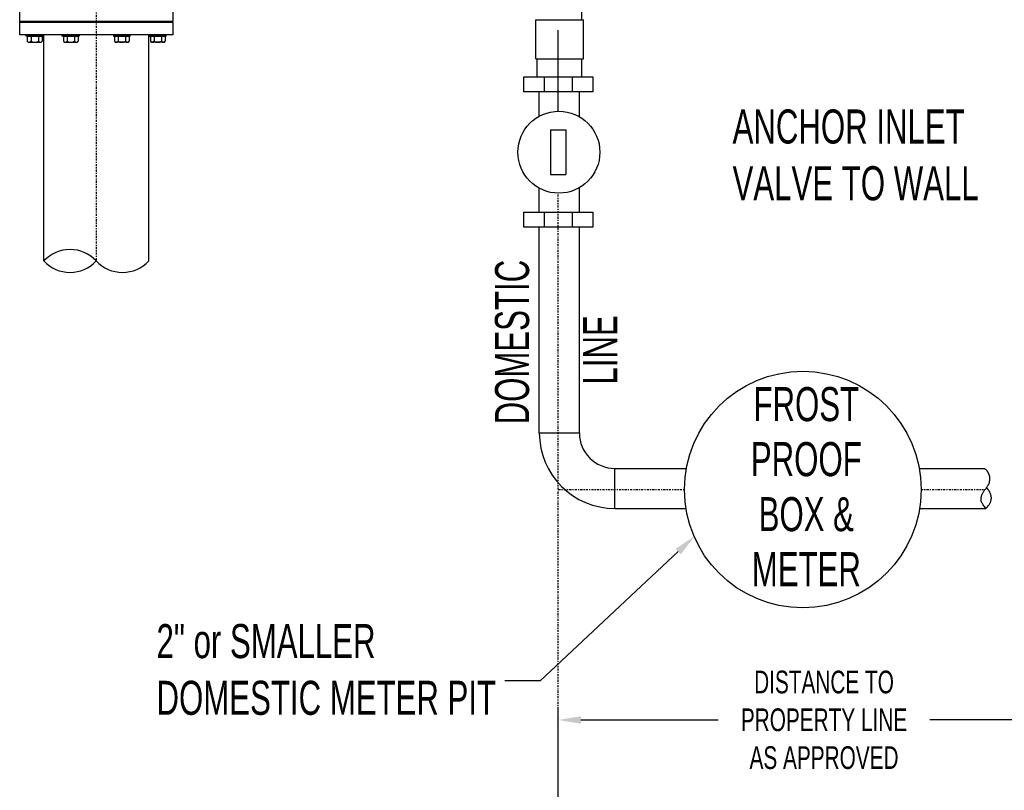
# Model space of a CAD drawing. Header units: inches. Extents: x -118 to 262, y -38 to 190.
# Tile 4 of 9: x -118 to -31, y 69 to 137. Entities that reach past the tile are written whole.
import ezdxf
from ezdxf.enums import TextEntityAlignment as Align

# ---------------------------------------------------------------- set-up
doc = ezdxf.new("R2010")
doc.units = ezdxf.units.IN
doc.header["$MEASUREMENT"] = 0
doc.linetypes.add('CENTER2', pattern=[1.125, 0.75, -0.125, 0.125, -0.125])
doc.linetypes.add('PHANTOM2', pattern=[1.25, 0.625, -0.125, 0.125, -0.125, 0.125, -0.125])
for name, color, linetype in [('1', 1, 'Continuous'), ('COMPRESSION-FITTING', 40, 'Continuous'), ('DIMENSION', 7, 'Continuous'), ('PIPE2', 120, 'PHANTOM2')]:
    doc.layers.add(name, color=color, linetype=linetype)
doc.styles.add('style1', font='techl___.ttf', dxfattribs={"width": 0.8, "height": 3})
doc.styles.add('TECHNICAL', font='techb___.ttf', dxfattribs={"width": 0.8})
doc.dimstyles.get("Standard").update_dxf_attribs({"dimtxt": 3, "dimasz": 0.25, "dimexe": 0.18, "dimexo": 0.0625, "dimgap": 0.09, "dimtad": 0, "dimtih": 1, "dimtoh": 1, "dimdec": 0, "dimzin": 0, "dimdsep": 46, "dimtxsty": 'TECHNICAL', "dimcen": 0.09, "dimadec": 0, "dimazin": 0, "dimtfac": 1, "dimtdec": 0, "dimtofl": 0, "dimtmove": 0, "dimatfit": 3, "dimfxl": 1, "dimtolj": 1, "dimtzin": 0, "dimarcsym": 0})

# ---------------------------------------------------------------- blocks, each defined once
blk = doc.blocks.new('*D18')
at = {"layer": 'Defpoints', "color": 0, "transparency": 16777216}
for p in [(-70.05, 75.302), (-70.05, 68.034), (-23.179, 68.034)]:
    blk.add_point(p, dxfattribs=at)
at = {"layer": 'DIMENSION', "color": 0, "lineweight": -2, "transparency": 16777216}
for p, q in [((-70.05, 68.534), (-70.05, 76.302)), ((-23.179, 68.534), (-23.179, 76.302)), ((-68.05, 75.302), (-55.943, 75.302)), ((-25.179, 75.302), (-37.286, 75.302))]:
    blk.add_line(p, q, dxfattribs=at)
at = {"layer": 'DIMENSION', "color": 0, "transparency": 16777216}
for points in [[(-68.05, 75.636), (-68.05, 74.969), (-70.05, 75.302)], [(-25.179, 75.636), (-25.179, 74.969), (-23.179, 75.302)]]:
    blk.add_solid(points, dxfattribs=at)
at = {"layer": 'DIMENSION', "color": 0, "transparency": 16777216, "insert": (-46.615, 75.302), "char_height": 3, "attachment_point": 5, "style": 'style1'}
blk.add_mtext('\\A1;{\\H0.66667x;DISTANCE TO\\PPROPERTY LINE\\PAS APPROVED}', dxfattribs=at)

msp = doc.modelspace()

# ---------------------------------------------------------------- linework, layer by layer
at = {"linetype": 'CENTER2', "ltscale": 0.25}
for p, q in [((-110.774, 175.993), (-110.774, 115.77)), ((-70.05, 95.613), (-70.05, 121.747)), ((-70.05, 95.613), (-58.92, 95.613)), ((-70.05, 69.412), (-70.05, 95.545)), ((-38.061, 95.613), (-32.569, 95.613))]:
    msp.add_line(p, q, dxfattribs=at)
for p, q in [((-117.524, 136.881), (-117.524, 136.819)), ((-116.852, 135.603, 1.793), (-116.852, 135.139, 1.793)), ((-116.852, 135.603, 1.793), (-115.552, 135.603, 1.793)), ((-116.527, 135.603, 1.793), (-116.527, 135.139, 1.793)), ((-115.877, 135.603, 1.793), (-115.877, 135.139, 1.793)), ((-115.552, 135.603, 1.793), (-115.552, 135.139, 1.793)), ((-115.399, 115.77), (-115.399, 135.699)), ((-113.673, 135.603, 4.973), (-113.673, 135.139, 4.973)), ((-113.673, 135.603, 4.973), (-112.372, 135.603, 4.973)), ((-113.348, 135.603, 4.973), (-113.348, 135.139, 4.973)), ((-112.697, 135.603, 4.973), (-112.697, 135.139, 4.973)), ((-112.372, 135.603, 4.973), (-112.372, 135.139, 4.973)), ((-109.176, 135.603, 4.973), (-109.176, 135.139, 4.973)), ((-107.876, 135.603, 4.973), (-109.176, 135.603, 4.973)), ((-108.851, 135.603, 4.973), (-108.851, 135.139, 4.973)), ((-108.201, 135.603, 4.973), (-108.201, 135.139, 4.973)), ((-107.876, 135.603, 4.973), (-107.876, 135.139, 4.973)), ((-106.149, 115.77), (-106.149, 135.699)), ((-105.997, 135.603, 1.793), (-105.997, 135.139, 1.793)), ((-104.696, 135.603, 1.793), (-105.997, 135.603, 1.793)), ((-105.672, 135.603, 1.793), (-105.672, 135.139, 1.793)), ((-105.021, 135.603, 1.793), (-105.021, 135.139, 1.793)), ((-104.696, 135.603, 1.793), (-104.696, 135.139, 1.793)), ((-70.05, 128.973), (-70.05, 136.134)), ((-116.69, 135.051, 1.793), (-115.714, 135.051, 1.793)), ((-113.51, 135.051, 4.973), (-112.535, 135.051, 4.973)), ((-108.038, 135.051, 4.973), (-109.014, 135.051, 4.973)), ((-104.859, 135.051, 1.793), (-105.834, 135.051, 1.793)), ((-65.05, 93.948), (-65.05, 97.478))]:
    msp.add_line(p, q)
for points in [[(-117.524, 136.881), (-117.524, 138.001), (-104.024, 138.001), (-104.024, 136.881)], [(-117.524, 135.699), (-117.524, 136.819), (-104.024, 136.819), (-104.024, 135.699)]]:
    msp.add_lwpolyline(points, close=True)
for points, elevation in [([(-116.945, 135.603), (-116.945, 135.699), (-115.459, 135.699), (-115.459, 135.603)], 1.793), ([(-113.766, 135.603), (-113.766, 135.699), (-112.279, 135.699), (-112.279, 135.603)], 4.973), ([(-107.783, 135.603), (-107.783, 135.699), (-109.269, 135.699), (-109.269, 135.603)], 4.973), ([(-104.603, 135.603), (-104.603, 135.699), (-106.09, 135.699), (-106.09, 135.603)], 1.793)]:
    msp.add_lwpolyline(points, close=True, dxfattribs=dict(elevation=elevation))
msp.add_circle((-69.992, 125.36), 3.613)
for centre, radius, start, end in [((-116.69, 135.245, 1.793), 0.194, 213.03029, 326.96971), ((-116.202, 135.694, 1.793), 0.643, 239.64133, 300.35867), ((-115.714, 135.245, 1.793), 0.194, 213.03029, 326.96971), ((-113.51, 135.245, 4.973), 0.194, 213.03029, 326.96971), ((-113.022, 135.694, 4.973), 0.643, 239.64133, 300.35867), ((-112.535, 135.245, 4.973), 0.194, 213.03029, 326.96971), ((-109.014, 135.245, 4.973), 0.194, 213.03029, 326.96971), ((-108.526, 135.694, 4.973), 0.643, 239.64133, 300.35867), ((-108.038, 135.245, 4.973), 0.194, 213.03029, 326.96971), ((-105.834, 135.245, 1.793), 0.194, 213.03029, 326.96971), ((-105.346, 135.694, 1.793), 0.643, 239.64133, 300.35867), ((-104.859, 135.245, 1.793), 0.194, 213.03029, 326.96971), ((-113.087, 113.619), 3.158, 42.91863, 137.08137), ((-113.087, 117.92), 3.158, 222.91863, 317.08137), ((-108.462, 117.92), 3.158, 222.91863, 317.08137)]:
    msp.add_arc(centre, radius, start, end)
at = {"layer": '1', "color": 7}
for p, q in [((-70.731, 127.333), (-69.368, 127.333)), ((-70.731, 127.333), (-70.731, 123.386)), ((-69.368, 127.333), (-69.368, 123.386)), ((-70.731, 123.386), (-69.368, 123.386))]:
    msp.add_line(p, q, dxfattribs=at)
at = {"layer": 'COMPRESSION-FITTING', "color": 7, "linetype": 'Continuous'}
for points in [[(-67.966, 137.041), (-67.966, 138.047)], [(-72.022, 133.6), (-72.023, 137.043)], [(-67.815, 133.6), (-67.815, 137.043)], [(-71.9, 131.991), (-71.901, 133.603)], [(-67.966, 131.991), (-67.966, 133.603)]]:
    msp.add_lwpolyline(points, dxfattribs=at)
at = {"layer": 'COMPRESSION-FITTING', "color": 7}
for points in [[(-72.023, 137.043), (-67.815, 137.043)], [(-72.022, 133.6), (-67.815, 133.6)], [(-71.27, 130.679), (-71.27, 131.991)], [(-68.781, 130.679), (-68.781, 131.991)], [(-71.27, 118.758), (-71.27, 120.07)], [(-68.781, 118.758), (-68.781, 120.07)]]:
    msp.add_lwpolyline(points, dxfattribs=at)
for points in [[(-67.006, 131.991), (-67.006, 130.679), (-73.094, 130.679), (-73.094, 131.991)], [(-67.006, 120.07), (-67.006, 118.758), (-73.094, 118.758), (-73.094, 120.07)]]:
    msp.add_lwpolyline(points, close=True, dxfattribs=at)
at = {"layer": 'DIMENSION'}
for p, q in [((-71.715, 100.613), (-68.185, 100.613)), ((-65.05, 97.478), (-58.752, 97.478)), ((-38.229, 97.478), (-32.461, 97.478)), ((-65.05, 93.948), (-58.786, 93.947)), ((-38.195, 93.944), (-32.343, 93.944))]:
    msp.add_line(p, q, dxfattribs=at)
at = {"layer": 'DIMENSION', "elevation": 1.793}
msp.add_lwpolyline([(-59.473, 90.145), (-71.631, 78.765), (-74.753, 78.765)], dxfattribs=at)
at = {"layer": 'DIMENSION'}
msp.add_circle((-48.49, 95.613), 10.43, dxfattribs=at)
for radius in [6.665, 3.135]:
    msp.add_arc((-65.05, 100.613), radius, 180, 270, dxfattribs=at)
msp.add_solid([(-59.701, 90.388, 1.793), (-58.013, 91.512, 1.793), (-59.246, 89.902, 1.793)], dxfattribs=at)
at = {"layer": 'PIPE2', "color": 7, "linetype": 'Continuous'}
for points in [[(-71.727, 128.529), (-71.728, 130.679)], [(-68.182, 128.487), (-68.182, 130.679)], [(-71.723, 120.07), (-71.724, 122.188)], [(-68.183, 120.07), (-68.183, 122.232)], [(-71.715, 100.613), (-71.722, 118.758)], [(-68.183, 100.613), (-68.183, 118.758)]]:
    msp.add_lwpolyline(points, dxfattribs=at)
at = {"layer": 'PIPE2', "color": 7}
for points in [[(-32.343, 93.944), (-32.411, 94.034), (-32.473, 94.117), (-32.528, 94.192), (-32.576, 94.262), (-32.618, 94.324), (-32.654, 94.38), (-32.684, 94.429), (-32.708, 94.471), (-32.727, 94.508), (-32.742, 94.539), (-32.752, 94.566), (-32.759, 94.59), (-32.764, 94.611), (-32.766, 94.631), (-32.768, 94.65), (-32.769, 94.67), (-32.77, 94.691), (-32.772, 94.714), (-32.773, 94.739), (-32.773, 94.766), (-32.773, 94.795), (-32.771, 94.826), (-32.768, 94.86), (-32.763, 94.897), (-32.756, 94.937), (-32.747, 94.98), (-32.735, 95.024), (-32.721, 95.071), (-32.705, 95.119), (-32.687, 95.168), (-32.665, 95.218), (-32.642, 95.269), (-32.615, 95.319), (-32.587, 95.369), (-32.556, 95.419), (-32.525, 95.468), (-32.492, 95.515), (-32.46, 95.562), (-32.427, 95.607), (-32.395, 95.65), (-32.365, 95.691), (-32.336, 95.73), (-32.307, 95.767), (-32.28, 95.803), (-32.255, 95.838), (-32.23, 95.871), (-32.207, 95.903), (-32.184, 95.935), (-32.163, 95.966), (-32.144, 95.996), (-32.125, 96.026), (-32.109, 96.055), (-32.093, 96.084), (-32.079, 96.112), (-32.067, 96.139), (-32.057, 96.166), (-32.048, 96.192), (-32.041, 96.218), (-32.035, 96.243), (-32.03, 96.269), (-32.026, 96.296), (-32.022, 96.323), (-32.019, 96.351), (-32.015, 96.38), (-32.012, 96.411), (-32.008, 96.443), (-32.004, 96.476), (-32.001, 96.509), (-31.998, 96.543), (-31.996, 96.576), (-31.996, 96.61), (-31.996, 96.643), (-31.998, 96.675), (-32.002, 96.706), (-32.007, 96.737), (-32.013, 96.768), (-32.02, 96.8), (-32.029, 96.832), (-32.039, 96.865), (-32.051, 96.899), (-32.064, 96.934), (-32.077, 96.971), (-32.092, 97.008), (-32.108, 97.045), (-32.125, 97.082), (-32.142, 97.118), (-32.161, 97.153), (-32.18, 97.186), (-32.2, 97.217), (-32.222, 97.247), (-32.247, 97.278), (-32.277, 97.31), (-32.312, 97.344), (-32.353, 97.383), (-32.403, 97.427), (-32.461, 97.478)], [(-32.343, 93.944), (-32.263, 94.026), (-32.195, 94.1), (-32.138, 94.167), (-32.091, 94.229), (-32.051, 94.286), (-32.018, 94.34), (-31.991, 94.391), (-31.967, 94.44), (-31.946, 94.489), (-31.928, 94.538), (-31.912, 94.586), (-31.898, 94.634), (-31.887, 94.682), (-31.878, 94.729), (-31.871, 94.775), (-31.866, 94.821), (-31.864, 94.867), (-31.864, 94.912), (-31.867, 94.959), (-31.873, 95.007), (-31.883, 95.057), (-31.897, 95.111), (-31.916, 95.169), (-31.939, 95.231), (-31.967, 95.298), (-32.001, 95.369), (-32.039, 95.443), (-32.081, 95.517), (-32.128, 95.59), (-32.179, 95.661), (-32.233, 95.729), (-32.29, 95.791)]]:
    msp.add_lwpolyline(points, dxfattribs=at)

# ---------------------------------------------------------------- texts
at = {"layer": 'DIMENSION', "style": 'style1', "width": 0.8}
for s, p in [('DOMESTIC', (-72.62, 101.363)), ('LINE', (-64.852, 104.878))]:
    msp.add_text(s, height=3, rotation=90, dxfattribs=at).set_placement(p)
for s, p in [('FROST', (-48.178, 103.15)), ('PROOF', (-48.178, 98.3)), ('BOX &', (-48.178, 93.449)), ('METER', (-48.178, 88.598))]:
    msp.add_text(s, height=3, dxfattribs=at).set_placement(p, align=Align.MIDDLE_CENTER)
at = {"layer": 'DIMENSION', "char_height": 3, "attachment_point": 1, "style": 'style1'}
for s, insert, width in [('ANCHOR INLET\\PVALVE TO WALL', (-54.678, 129.126, 1.793), 157.29674), ('2" or SMALLER\\PDOMESTIC METER PIT', (-105.462, 83.756, 1.793), 29.11095)]:
    msp.add_mtext(s, dxfattribs=dict(at, insert=insert, width=width))

# ---------------------------------------------------------------- dimensions: what is measured, and where the dimension line sits
at = {"layer": 'DIMENSION'}
dim = msp.add_aligned_dim(p1=(-23.179, 68.034), p2=(-70.05, 68.034), distance=-7.269, text='{\\H0.66667x;DISTANCE TO\\PPROPERTY LINE\\PAS APPROVED}', dimstyle='Standard', override={"dimasz": 2, "dimexe": 1, "dimexo": 0.5, "dimgap": 1, "dimpost": '"', "dimtxsty": 'style1'}, dxfattribs=at)
dim.commit()
dim.dimension.update_dxf_attribs({"geometry": '*D18', "text_midpoint": (-46.615, 75.302)})

doc.saveas('drawing.dxf')
